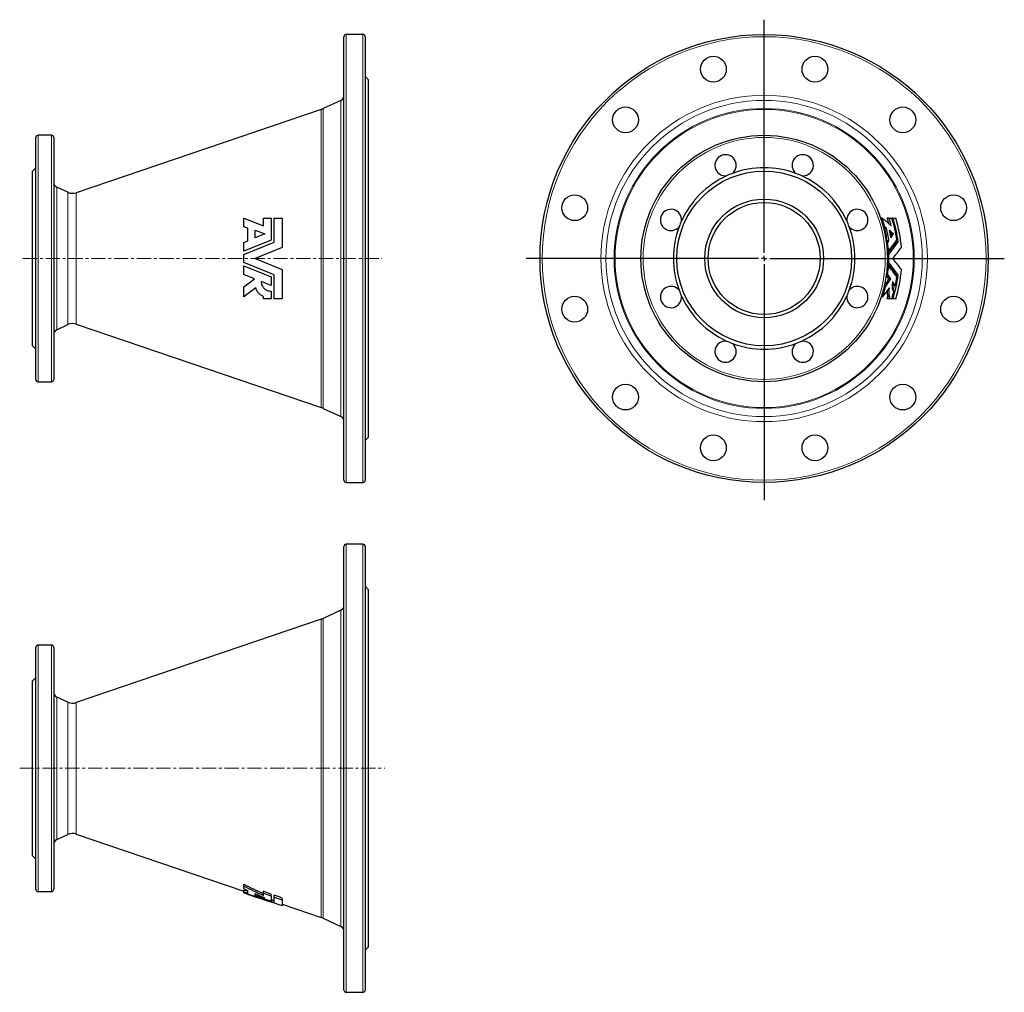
# Model space of a CAD drawing. Header units: millimetres. Extents: x 64 to 943, y 22 to 890.
import ezdxf

# ---------------------------------------------------------------- set-up
doc = ezdxf.new("R2010")
doc.units = ezdxf.units.MM
doc.linetypes.add('CENTERX2', pattern=[20.32, 12.7, -2.54, 2.54, -2.54])
doc.layers.add('FORMAT', color=7, linetype='Continuous')

# ---------------------------------------------------------------- blocks, each defined once
blk = doc.blocks.new('SW_CENTERMARKSYMBOL_0')
at = {"layer": 'FORMAT', "color": 0}
for p, q in [((0, 5), (0, 213.2)), ((-5, 0), (-212.27, 0)), ((0, 0), (-2.5, 0)), ((0, 0), (0, 2.5)), ((0, 0), (0, -2.5)), ((0, 0), (2.5, 0)), ((5, 0), (214.31, 0)), ((0, -5), (0, -215.67))]:
    blk.add_line(p, q, dxfattribs=at)

msp = doc.modelspace()

# ---------------------------------------------------------------- linework, layer by layer
at = {"color": 7, "linetype": 'Continuous', "lineweight": 25}
for p, q in [((353.28, 478.95), (353.28, 874.95)), ((370.28, 876.95), (355.28, 876.95)), ((372.28, 874.95), (372.28, 676.95)), ((375.28, 836.45), (372.28, 839.45)), ((375.28, 676.95), (375.28, 836.45)), ((350.39, 818.11), (334.82, 810.85)), ((332.82, 810.04), (114.41, 735.63)), ((78.28, 568.95), (78.28, 784.95)), ((92.28, 786.95), (80.28, 786.95)), ((94.28, 784.95), (94.28, 676.95)), ((78.28, 757.95), (75.28, 754.95)), ((75.28, 676.95), (75.28, 754.95)), ((106.96, 736.04), (97.16, 740.61)), ((263.85, 705.33), (263.85, 712.95)), ((263.85, 712.95), (281.42, 706.21)), ((281.42, 706.21), (281.42, 712.95)), ((288.27, 712.95), (288.27, 693.44)), ((291.02, 691.6), (291.02, 712.95)), ((298.13, 712.95), (298.13, 686.72)), ((833.45, 712.95), (832.21, 712.95)), ((839.76, 712.95), (838.1, 712.95)), ((843.2, 712.95), (842.23, 712.95)), ((267.62, 703.88), (263.85, 705.33)), ((267.62, 692.72), (267.62, 703.88)), ((835.76, 705.33), (834.54, 705.33)), ((837.46, 703.88), (835.82, 703.88)), ((274.13, 702.12), (282.66, 698.84)), ((274.13, 695.37), (274.13, 702.12)), ((282.66, 698.84), (274.13, 695.37)), ((843.8, 698.84), (842.19, 698.84)), ((288.27, 693.44), (263.85, 683.5)), ((263.85, 691.18), (267.62, 692.72)), ((263.85, 680.54), (291.02, 691.6)), ((263.85, 683.5), (263.85, 691.18)), ((298.13, 686.72), (274.13, 676.95)), ((838.53, 691.18), (837.34, 691.18)), ((839.62, 692.72), (838.02, 692.72)), ((846.07, 692.67), (846.21, 691.6)), ((847.81, 691.6), (846.21, 691.6)), ((75.28, 598.95), (75.28, 676.95)), ((94.28, 676.95), (94.28, 568.95)), ((263.85, 673.37), (263.85, 680.54)), ((274.13, 676.95), (298.13, 667.18)), ((372.28, 676.95), (372.28, 478.95)), ((375.28, 517.45), (375.28, 676.95)), ((839.25, 683.5), (838.07, 683.5)), ((839.39, 680.54), (838.21, 680.54)), ((291.02, 662.3), (263.85, 673.37)), ((263.85, 662.72), (263.85, 670.4)), ((263.85, 670.4), (288.27, 660.46)), ((839.25, 670.4), (838.07, 670.4)), ((839.39, 673.37), (838.21, 673.37)), ((273.45, 658.81), (263.85, 662.72)), ((288.27, 660.46), (288.27, 652.78)), ((291.02, 640.95), (291.02, 662.3)), ((298.13, 667.18), (298.13, 640.95)), ((838.53, 662.72), (837.34, 662.72)), ((846.21, 662.3), (846.07, 661.23)), ((847.81, 662.3), (846.21, 662.3)), ((263.85, 651.57), (273.45, 658.81)), ((263.85, 642.67), (263.85, 651.57)), ((274.71, 650.85), (263.85, 642.67)), ((288.27, 652.78), (279.37, 656.4)), ((836.51, 651.57), (835.3, 651.57)), ((841.27, 658.81), (839.66, 658.81)), ((845.3, 652.78), (843.68, 652.78)), ((281.42, 640.95), (281.42, 643.01)), ((288.27, 647.81), (288.27, 640.95)), ((834.03, 642.67), (832.79, 642.67)), ((840.41, 643.01), (838.75, 643.01)), ((839.76, 640.95), (838.1, 640.95)), ((843.2, 640.95), (842.23, 640.95)), ((97.16, 613.3), (106.96, 617.87)), ((114.41, 618.27), (332.82, 543.86)), ((75.28, 598.95), (78.28, 595.95)), ((80.28, 566.95), (92.28, 566.95)), ((334.82, 543.06), (350.39, 535.8)), ((372.28, 514.45), (375.28, 517.45)), ((355.28, 476.95), (370.28, 476.95)), ((370.28, 421.75), (355.28, 421.75)), ((353.28, 23.75), (353.28, 419.75)), ((372.28, 419.75), (372.28, 23.75)), ((375.28, 381.25), (372.28, 384.25)), ((375.28, 62.25), (375.28, 381.25)), ((350.39, 362.91), (334.82, 355.65)), ((332.82, 354.84), (114.41, 280.43)), ((78.28, 113.75), (78.28, 329.75)), ((92.28, 331.75), (80.28, 331.75)), ((94.28, 329.75), (94.28, 113.75)), ((78.28, 302.75), (75.28, 299.75)), ((75.28, 143.75), (75.28, 299.75)), ((106.96, 280.84), (97.16, 285.41)), ((97.16, 158.1), (106.96, 162.67)), ((114.41, 163.07), (263.85, 112.16)), ((75.28, 143.75), (78.28, 140.75)), ((263.85, 116.57), (263.85, 118.24)), ((263.85, 114.26), (263.85, 116.57)), ((80.28, 111.75), (92.28, 111.75)), ((263.85, 111.49), (263.85, 113.09)), ((263.85, 110.77), (263.85, 111.49)), ((263.85, 110.64), (263.85, 110.77)), ((263.85, 110.58), (263.85, 110.64)), ((263.85, 110.58), (274.13, 107.07)), ((267.62, 110.4), (267.62, 112.57)), ((274.13, 108.56), (274.13, 109.87)), ((281.42, 110.26), (281.42, 111.93)), ((281.42, 108.3), (281.42, 110.26)), ((288.27, 107.81), (288.27, 109.47)), ((288.27, 107.81), (288.27, 103.4)), ((291.02, 106.83), (291.02, 108.49)), ((291.02, 102.21), (291.02, 106.83)), ((298.13, 104.29), (298.13, 105.95)), ((298.13, 104.29), (298.13, 99.29)), ((298.13, 100.48), (332.82, 88.66)), ((334.82, 87.86), (350.39, 80.6)), ((372.28, 59.25), (375.28, 62.25)), ((355.28, 21.75), (370.28, 21.75))]:
    msp.add_line(p, q, dxfattribs=at)
at = {"color": 8, "linetype": 'Continuous', "lineweight": 18}
for p, q in [((355.28, 876.95), (355.28, 476.95)), ((370.28, 676.95), (370.28, 876.95)), ((350.39, 535.8), (350.39, 818.11)), ((332.82, 543.86), (332.82, 810.04)), ((334.82, 810.85), (334.82, 543.06)), ((80.28, 786.95), (80.28, 566.95)), ((92.28, 676.95), (92.28, 786.95)), ((97.16, 740.61), (97.16, 676.95)), ((106.96, 676.95), (106.96, 736.04)), ((114.41, 735.63), (114.41, 618.27)), ((92.28, 566.95), (92.28, 676.95)), ((97.16, 676.95), (97.16, 613.3)), ((106.96, 617.87), (106.96, 676.95)), ((370.28, 476.95), (370.28, 676.95)), ((355.28, 421.75), (355.28, 21.75)), ((370.28, 21.75), (370.28, 421.75)), ((350.39, 80.6), (350.39, 362.91)), ((332.82, 88.66), (332.82, 354.84)), ((334.82, 355.65), (334.82, 87.86)), ((80.28, 331.75), (80.28, 111.75)), ((92.28, 111.75), (92.28, 331.75)), ((97.16, 285.41), (97.16, 158.1)), ((106.96, 162.67), (106.96, 280.84)), ((114.41, 280.43), (114.41, 163.07))]:
    msp.add_line(p, q, dxfattribs=at)
at = {"color": 7, "linetype": 'Continuous', "lineweight": 25}
for centre, radius in [((728.27, 676.95), 200), ((682.98, 845.99), 11.5), ((773.56, 845.99), 11.5), ((604.53, 800.7), 11.5), ((852.01, 800.7), 11.5), ((728.27, 676.95), 110), ((728.27, 676.95), 78), ((559.23, 722.24), 11.5), ((728.27, 676.95), 53), ((897.31, 722.24), 11.5), ((728.27, 676.95), 50), ((559.23, 631.66), 11.5), ((897.31, 631.66), 11.5), ((604.53, 553.21), 11.5), ((852.01, 553.21), 11.5), ((682.98, 507.91), 11.5), ((773.56, 507.91), 11.5)]:
    msp.add_circle(centre, radius, dxfattribs=at)
at = {"color": 8, "linetype": 'Continuous', "lineweight": 18}
for radius in [198, 145.69, 141.15, 133.9, 133.09, 108]:
    msp.add_circle((728.27, 676.95), radius, dxfattribs=at)
at = {"color": 7, "linetype": 'Continuous', "lineweight": 25}
for centre, radius, start, end in [((355.28, 874.95), 2, 90, 180), ((370.28, 874.95), 2, 0, 90), ((348.28, 822.64), 5, 295, 0), ((326.37, 828.97), 20, 288.81346, 295), ((80.28, 784.95), 2, 90, 180), ((92.28, 784.95), 2, 0, 90), ((693.83, 760.1), 9.5, 310.17807, 274.82193), ((762.71, 760.1), 9.5, 265.17807, 229.82193), ((728.27, 676.95), 81, 69.54105, 110.45895), ((728.27, 676.95), 81, 114.54105, 155.45895), ((728.27, 676.95), 81, 110.45895, 114.54105), ((728.27, 676.95), 81, 65.45895, 69.54105), ((728.27, 676.95), 81, 24.54105, 65.45895), ((99.28, 745.14), 5, 180, 245), ((111.19, 745.1), 10, 245, 288.81346), ((645.12, 711.39), 9.5, 355.17807, 319.82193), ((811.42, 711.39), 9.5, 220.17807, 184.82193), ((728.27, 676.95), 111.18, 14.78944, 18.89359), ((728.27, 676.95), 115.58, 15.57908, 18.1484), ((728.27, 676.95), 117.16, 14.45954, 17.89456), ((728.27, 676.95), 119.5, 7.93346, 17.53326), ((728.27, 676.95), 120.43, 6.98644, 17.39286), ((728.27, 676.95), 122.86, 4.56185, 17.03912), ((728.27, 676.95), 81, 159.54105, 200.45895), ((728.27, 676.95), 81, 155.45895, 159.54105), ((728.27, 676.95), 81, 20.45895, 24.54105), ((728.27, 676.95), 81, 339.54105, 20.45895), ((728.27, 676.95), 110.88, 8.17407, 14.0578), ((728.27, 676.95), 112.46, 8.05812, 13.85573), ((728.27, 676.95), 114.68, 9.24126, 12.67633), ((728.27, 676.95), 111.18, 3.37634, 7.35323), ((728.27, 676.95), 111.18, 358.15152, 1.84848), ((728.27, 676.95), 111.18, 352.64677, 356.62366), ((728.27, 676.95), 120.43, 342.60714, 353.01356), ((728.27, 676.95), 119.5, 348.32834, 352.06654), ((728.27, 676.95), 122.86, 342.96088, 355.43815), ((645.12, 642.51), 9.5, 40.17807, 4.82193), ((811.42, 642.51), 9.5, 175.17807, 139.82193), ((728.27, 676.95), 111.18, 342.03765, 346.80499), ((728.27, 676.95), 118.85, 345.91461, 348.26358), ((728.27, 676.95), 81, 200.45895, 204.54105), ((728.27, 676.95), 81, 204.54105, 245.45895), ((728.27, 676.95), 81, 294.54105, 335.45895), ((728.27, 676.95), 81, 335.45895, 339.54105), ((728.27, 676.95), 115.58, 341.8516, 342.92157), ((728.27, 676.95), 117.16, 342.10544, 343.15951), ((728.27, 676.95), 119.5, 342.46674, 345.88454), ((111.19, 608.8), 10, 71.18654, 115), ((99.28, 608.77), 5, 115, 180), ((693.83, 593.8), 9.5, 85.17807, 49.82193), ((728.27, 676.95), 81, 245.45895, 249.54105), ((728.27, 676.95), 81, 249.54105, 290.45895), ((762.71, 593.8), 9.5, 130.17807, 94.82193), ((728.27, 676.95), 81, 290.45895, 294.54105), ((80.28, 568.95), 2, 180, 270), ((92.28, 568.95), 2, 270, 0), ((326.37, 524.93), 20, 65, 71.18654), ((348.28, 531.27), 5, 0, 65), ((355.28, 478.95), 2, 180, 270), ((370.28, 478.95), 2, 270, 0), ((355.28, 419.75), 2, 90, 180), ((370.28, 419.75), 2, 0, 90), ((348.28, 367.44), 5, 295, 0), ((326.37, 373.78), 20, 288.81346, 295), ((80.28, 329.75), 2, 90, 180), ((92.28, 329.75), 2, 0, 90), ((99.28, 289.94), 5, 180, 245), ((111.19, 289.9), 10, 245, 288.81346), ((111.19, 153.61), 10, 71.18654, 115), ((99.28, 153.57), 5, 115, 180), ((80.28, 113.75), 2, 180, 270), ((92.28, 113.75), 2, 270, 0), ((326.37, 69.73), 20, 65, 71.18654), ((348.28, 76.07), 5, 0, 65), ((355.28, 23.75), 2, 180, 270), ((370.28, 23.75), 2, 270, 0)]:
    msp.add_arc(centre, radius, start, end, dxfattribs=at)
for centre, major_axis, ratio, start_param, end_param in [((728.27, 78.59), (0, 674.19), 0.460755, 5.909314, 5.937741), ((728.27, 113.49), (0, 634.87), 0.460755, 5.906663, 5.910914), ((728.27, 106.87), (0, 642.33), 0.460755, 5.905324, 5.911481), ((728.27, 104.14), (0, 645.4), 0.460755, 5.884173, 5.897444), ((728.27, 110.77), (0, 637.94), 0.460755, 5.885196, 5.891265), ((728.27, 949.61), (0, 325.84), 0.547536, 3.826545, 3.834175), ((728.27, 954.03), (0, 331.12), 0.547536, 3.815862, 3.832494), ((728.27, 949.61), (0, 325.84), 0.547536, 3.798944, 3.804184), ((728.27, 974.46), (0, 355.54), 0.547536, 3.741618, 3.792423), ((728.27, 954.03), (0, 331.12), 0.547536, 3.79534, 3.802928), ((728.27, 971.97), (0, 352.56), 0.547536, 3.754097, 3.801579), ((728.27, 978.89), (0, 360.83), 0.547536, 3.738917, 3.791426), ((728.27, 997.04), (0, 382.53), 0.547536, 3.721009, 3.766123), ((728.27, 356.86), (0, 382.53), 0.547536, 5.658655, 5.703768), ((728.27, 379.44), (0, 355.54), 0.547536, 5.632355, 5.68316), ((728.27, 381.93), (0, 352.56), 0.547536, 5.623199, 5.670681), ((728.27, 375.02), (0, 360.83), 0.547536, 5.633352, 5.685861), ((728.27, 404.3), (0, 325.84), 0.547536, 5.608833, 5.625834), ((728.27, 399.87), (0, 331.12), 0.547536, 5.610257, 5.629438), ((728.27, 748.94), (0, 159.22), 0.891962, 3.981619, 4.048702), ((728.27, 745.75), (0, 152.17), 0.891962, 4.052612, 4.104278), ((728.27, 746.65), (0, 154.16), 0.891962, 4.047808, 4.106153), ((728.27, 404.3), (0, 325.84), 0.547536, 5.579695, 5.587343), ((728.27, 399.87), (0, 331.12), 0.547536, 5.581528, 5.598673), ((1899.15, 221.75), (1736.87, 0), 0.176867, 3.485267, 3.514132), ((1916.41, 221.75), (1756.32, 0), 0.176867, 3.487037, 3.515464), ((1822.9, 221.75), (1673.33, 0), 0.176867, 3.513297, 3.519454), ((898.58, 221.75), (800.3, 0), 0.222925, 3.796485, 3.804184), ((909.44, 221.75), (813.28, 0), 0.222925, 3.79534, 3.802928), ((972.37, 221.75), (865.94, 0), 0.222925, 3.754097, 3.801579), ((996.63, 221.75), (886.25, 0), 0.222925, 3.738917, 3.791426), ((1831.91, 221.75), (1681.33, 0), 0.176867, 3.527334, 3.540605), ((909.44, 221.75), (813.28, 0), 0.222925, 3.815862, 3.832494), ((1060.32, 221.75), (939.54, 0), 0.222925, 3.721009, 3.766123), ((985.77, 221.75), (873.26, 0), 0.222925, 3.787221, 3.792423)]:
    msp.add_ellipse(centre, major_axis=major_axis, ratio=ratio, start_param=start_param, end_param=end_param, dxfattribs=at)
for points in [[(281.42, 712.95), (283.7, 712.95), (285.99, 712.95), (288.27, 712.95)], [(291.02, 712.95), (293.39, 712.95), (295.76, 712.95), (298.13, 712.95)], [(839.76, 712.95), (840.58, 712.95), (841.4, 712.95), (842.22, 712.95)], [(843.2, 712.95), (844.04, 712.95), (844.89, 712.95), (845.73, 712.95)], [(288.27, 640.95), (285.99, 640.95), (283.7, 640.95), (281.42, 640.95)], [(298.13, 640.95), (295.76, 640.95), (293.39, 640.95), (291.02, 640.95)], [(842.22, 640.95), (841.4, 640.95), (840.58, 640.95), (839.76, 640.95)], [(845.73, 640.95), (844.89, 640.95), (844.04, 640.95), (843.2, 640.95)], [(288.27, 109.47), (285.99, 110.29), (283.7, 111.11), (281.42, 111.93)], [(281.42, 110.26), (283.7, 109.44), (285.99, 108.62), (288.27, 107.81)], [(298.13, 105.95), (295.76, 106.79), (293.39, 107.64), (291.02, 108.49)], [(291.02, 106.83), (293.39, 105.98), (295.76, 105.13), (298.13, 104.29)]]:
    msp.add_open_spline(points, degree=3, dxfattribs=at)
for points, knots in [([(281.42, 643.01), (280.59, 643.33), (279.81, 643.74), (278.71, 644.51), (278.35, 644.8), (277.68, 645.4), (277.37, 645.72), (276.79, 646.4), (276.51, 646.76), (276.01, 647.52), (275.79, 647.91), (275.39, 648.72), (275.22, 649.13), (274.92, 649.98), (274.8, 650.41), (274.71, 650.85)], [0, 0, 0, 0, 0.25, 0.25, 0.375, 0.375, 0.5, 0.5, 0.625, 0.625, 0.75, 0.75, 0.875, 0.875, 1, 1, 1, 1]), ([(279.37, 656.4), (279.39, 655.83), (279.46, 655.26), (279.66, 654.42), (279.74, 654.15), (279.92, 653.6), (280.03, 653.32), (280.38, 652.53), (280.67, 652.03), (281.17, 651.33), (281.35, 651.1), (281.73, 650.66), (281.93, 650.45), (282.56, 649.86), (283.01, 649.5), (283.98, 648.89), (284.49, 648.63), (285.27, 648.32), (285.54, 648.23), (286.08, 648.08), (286.35, 648.01), (287.17, 647.86), (287.72, 647.81), (288.27, 647.81)], [0, 0, 0, 0, 0.125, 0.125, 0.1875, 0.1875, 0.25, 0.25, 0.375, 0.375, 0.4375, 0.4375, 0.5, 0.5, 0.625, 0.625, 0.75, 0.75, 0.8125, 0.8125, 0.875, 0.875, 1, 1, 1, 1]), ([(840.41, 643.01), (840.21, 643.33), (840.05, 643.74), (839.89, 644.51), (839.85, 644.8), (839.78, 645.4), (839.76, 645.72), (839.74, 646.4), (839.75, 646.76), (839.77, 647.52), (839.8, 647.91), (839.86, 648.72), (839.91, 649.13), (840.01, 649.98), (840.07, 650.41), (840.14, 650.85)], [0, 0, 0, 0, 0.25, 0.25, 0.375, 0.375, 0.5, 0.5, 0.625, 0.625, 0.75, 0.75, 0.875, 0.875, 1, 1, 1, 1]), ([(842.91, 656.4), (842.81, 655.83), (842.73, 655.26), (842.63, 654.42), (842.61, 654.15), (842.56, 653.6), (842.54, 653.32), (842.5, 652.53), (842.49, 652.03), (842.51, 651.33), (842.52, 651.1), (842.55, 650.66), (842.58, 650.45), (842.66, 649.86), (842.73, 649.5), (842.92, 648.89), (843.04, 648.63), (843.23, 648.32), (843.31, 648.23), (843.46, 648.08), (843.54, 648.01), (843.79, 647.86), (843.97, 647.81), (844.16, 647.81)], [0, 0, 0, 0, 0.125, 0.125, 0.1875, 0.1875, 0.25, 0.25, 0.375, 0.375, 0.4375, 0.4375, 0.5, 0.5, 0.625, 0.625, 0.75, 0.75, 0.8125, 0.8125, 0.875, 0.875, 1, 1, 1, 1]), ([(838.18, 648.1), (838.17, 647.95), (838.13, 647.55), (838.11, 646.92), (838.1, 646.23), (838.12, 645.58), (838.17, 644.99), (838.25, 644.45), (838.35, 643.97), (838.48, 643.55), (838.62, 643.23), (838.71, 643.07), (838.75, 643.01)], [0, 0, 0, 0, 0.064108, 0.174003, 0.284307, 0.394606, 0.504495, 0.612043, 0.719969, 0.827909, 0.935475, 1, 1, 1, 1])]:
    msp.add_open_spline(points, degree=3, knots=knots, dxfattribs=at)
at = {"layer": 'FORMAT', "linetype": 'CENTERX2', "lineweight": 18}
for p, q in [((66.84, 676.95), (387.23, 676.95)), ((63.93, 221.75), (389.64, 221.75))]:
    msp.add_line(p, q, dxfattribs=at)

# ---------------------------------------------------------------- block references
at = {"layer": 'FORMAT'}
msp.add_blockref('SW_CENTERMARKSYMBOL_0', (728.27, 676.95), dxfattribs=at)

doc.saveas('drawing.dxf')
